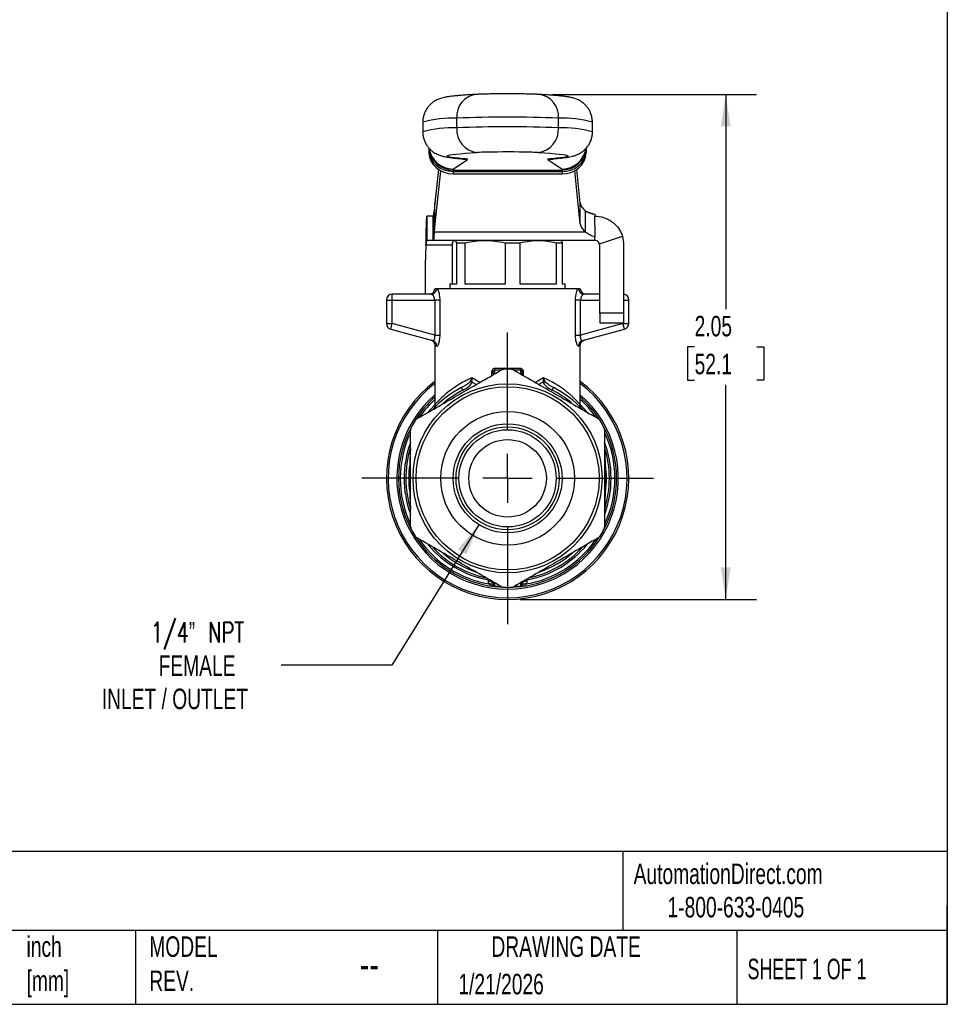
# Model space of a CAD drawing. Header units: inches. Extents: x 0.2 to 10.8, y 0.2 to 8.2.
# Tile 9 of 13: x 7 to 10.8, y 0.2 to 4.2. Entities that reach past the tile are written whole.
import ezdxf

# ---------------------------------------------------------------- set-up
doc = ezdxf.new("R2010")
doc.units = ezdxf.units.IN
doc.header["$MEASUREMENT"] = 0
doc.linetypes.add('SLD-Center', pattern=[0.75, 0.6, -0.05, 0.05, -0.05])
doc.linetypes.add('SLD-Solid', pattern=[0])
doc.layers.add('CENTER', color=40, linetype='SLD-Center')
doc.layers.add('DIMENSIONS', color=140, linetype='SLD-Solid', lineweight=25)
doc.layers.add('TEXT', color=140, linetype='SLD-Solid', lineweight=25)
doc.styles.add('SLDTEXTSTYLE0', font='TXT', dxfattribs={"width": 0.7})
doc.styles.add('SLDTEXTSTYLE1', font='TXT', dxfattribs={"width": 0.65})
doc.styles.add('SLDTEXTSTYLE2', font='TXT', dxfattribs={"width": 0.7, "bigfont": 'bigfont'})
doc.dimstyles.new('SLDDIMSTYLE0', dxfattribs={"dimtxt": 0.084961, "dimasz": 0.13, "dimexe": 0, "dimexo": 0.0625, "dimgap": 0.02124, "dimtad": 0, "dimtih": 1, "dimtoh": 1, "dimrnd": 1e-09, "dimzin": 12, "dimdsep": 46, "dimtxsty": 'SLDTEXTSTYLE0', "dimsah": 1, "dimcen": 0.09, "dimadec": 0, "dimazin": 3, "dimtfac": 1, "dimtofl": 0, "dimtmove": 0, "dimatfit": 3, "dimfxl": 0, "dimfrac": 2, "dimtolj": 1, "dimtzin": 12, "dimarcsym": 0})
doc.dimstyles.new('SLDDIMSTYLE3', dxfattribs={"dimtxt": 0.084961, "dimasz": 0.13, "dimexe": 0, "dimexo": 0.0625, "dimgap": 0.02124, "dimtad": 0, "dimtih": 1, "dimtoh": 1, "dimrnd": 1e-09, "dimzin": 12, "dimdsep": 46, "dimtxsty": 'SLDTEXTSTYLE0', "dimsah": 1, "dimcen": 0, "dimadec": 0, "dimazin": 3, "dimtfac": 1, "dimtofl": 0, "dimtmove": 0, "dimatfit": 3, "dimfxl": 0, "dimfrac": 2, "dimtolj": 1, "dimtzin": 12, "dimarcsym": 0})

# ---------------------------------------------------------------- blocks, each defined once
blk = doc.blocks.new('_D_5')
at = {"layer": 'DIMENSIONS'}
for p, q in [((9.1433, 3.9463), (9.975, 3.9463)), ((9.85, 3.9463), (9.85, 3.0746)), ((9.7238, 2.9205), (9.6953, 2.9205)), ((9.6953, 2.9205), (9.6953, 2.7855)), ((9.9763, 2.9205), (10.0048, 2.9205)), ((10.0048, 2.9205), (10.0048, 2.7855)), ((9.6953, 2.7855), (9.7238, 2.7855)), ((9.85, 1.8947), (9.85, 2.7665)), ((10.0048, 2.7855), (9.9763, 2.7855)), ((9.0142, 1.8947), (9.975, 1.8947))]:
    blk.add_line(p, q, dxfattribs=at)
for points in [[(9.85, 3.9463), (9.83, 3.8163), (9.87, 3.8163)], [(9.85, 1.8947), (9.87, 2.0247), (9.83, 2.0247)]]:
    blk.add_solid(points, dxfattribs=at)
at = {"layer": 'DIMENSIONS', "char_height": 0.08333, "attachment_point": 1, "style": 'SLDTEXTSTYLE0'}
for s, insert in [('2.05', (9.7238, 3.0469)), ('52.1', (9.7238, 2.8929))]:
    blk.add_mtext(s, dxfattribs=dict(at, insert=insert))
blk = doc.blocks.new('_D_6')
at = {"layer": 'DIMENSIONS'}
for p, q in [((8.8477, 2.1985), (8.4945, 1.6276)), ((8.4945, 1.6276), (8.0451, 1.6276))]:
    blk.add_line(p, q, dxfattribs=at)
blk.add_solid([(8.8477, 2.1985), (8.7623, 2.0985), (8.7964, 2.0775)], dxfattribs=at)
at = {"layer": 'DIMENSIONS', "attachment_point": 1}
for s, insert, char_height, style in [('1/4” NPT', (7.5145, 1.8026), 0.08333, 'SLDTEXTSTYLE2'), ('FEMALE', (7.5468, 1.6676), 0.08333, 'SLDTEXTSTYLE0'), ('INLET / OUTLET', (7.3161, 1.5325), 0.083333, 'SLDTEXTSTYLE0')]:
    blk.add_mtext(s, dxfattribs=dict(at, insert=insert, char_height=char_height, style=style))
blk = doc.blocks.new('SW_CENTERMARKSYMBOL_0')
at = {"layer": 'CENTER', "color": 0}
for p, q in [((0, 0.2), (0, 0.5921)), ((0, 0), (0, 0.1)), ((-0.2, 0), (-0.5921, 0)), ((0, 0), (-0.1, 0)), ((0, 0), (0, -0.1)), ((0, 0), (0.1, 0)), ((0.2, 0), (0.5921, 0)), ((0, -0.2), (0, -0.5921))]:
    blk.add_line(p, q, dxfattribs=at)

msp = doc.modelspace()

# ---------------------------------------------------------------- linework, layer by layer
for p, q in [((8.7578, 3.8106), (8.7578, 3.8499)), ((9.1706, 3.8106), (9.1706, 3.8499)), ((8.6197, 3.8336), (8.6197, 3.7943)), ((9.3087, 3.7943), (9.3087, 3.8336)), ((8.6447, 3.7288), (8.6447, 3.7192)), ((8.6463, 3.7238), (8.6463, 3.7196)), ((9.2837, 3.729), (9.2837, 3.7192)), ((9.2837, 3.7093), (9.2837, 3.7288)), ((8.6447, 3.7192), (8.6447, 3.7093)), ((8.7432, 3.6433), (8.8013, 3.682)), ((8.7767, 3.6854), (8.7844, 3.6851)), ((9.1271, 3.682), (9.1852, 3.6433)), ((9.1517, 3.6854), (9.1441, 3.6851)), ((9.2837, 3.7192), (9.2837, 3.7093)), ((8.6833, 3.6417), (8.6689, 3.5065)), ((8.7432, 3.6433), (8.7432, 3.6392)), ((9.1852, 3.6433), (9.1852, 3.6392)), ((9.2595, 3.5065), (9.2451, 3.6417)), ((8.6918, 3.6366), (8.6689, 3.4213)), ((8.7432, 3.6392), (9.1852, 3.6392)), ((8.7432, 3.6392), (8.7432, 3.6339)), ((8.7432, 3.6339), (9.1852, 3.6339)), ((8.7432, 3.6339), (8.7432, 3.6241)), ((8.7432, 3.6241), (9.1852, 3.6241)), ((9.1852, 3.6392), (9.1852, 3.6339)), ((9.1852, 3.6339), (9.1852, 3.6241)), ((9.2595, 3.4213), (9.2366, 3.6366)), ((8.6689, 3.5065), (8.6663, 3.4729)), ((8.6689, 3.4213), (8.6689, 3.5065)), ((9.2595, 3.4213), (9.2595, 3.5065)), ((8.6366, 3.4518), (8.6366, 3.3533)), ((8.6621, 3.4518), (8.6366, 3.4518)), ((8.6621, 3.3533), (8.6621, 3.4518)), ((8.6663, 3.4729), (8.6663, 3.3876)), ((9.2812, 3.3876), (9.2812, 3.4729)), ((9.3185, 3.4603), (9.3185, 3.4518)), ((9.3185, 3.4158), (9.3185, 3.4518)), ((8.6689, 3.4213), (8.6663, 3.3876)), ((9.3185, 3.4158), (9.3185, 3.3672)), ((8.6663, 3.3876), (9.2812, 3.3876)), ((9.3185, 3.3621), (9.3185, 3.3672)), ((9.3185, 3.3533), (9.3185, 3.3621)), ((9.3372, 3.3399), (9.4305, 3.3712)), ((8.6327, 3.3336), (8.6296, 3.255)), ((8.7407, 3.3336), (8.6327, 3.3336)), ((8.6621, 3.3533), (8.6366, 3.3533)), ((9.3185, 3.3533), (8.6621, 3.3533)), ((8.7407, 3.1762), (8.7407, 3.3431)), ((8.7563, 3.3431), (8.7563, 3.1762)), ((8.7563, 3.3431), (8.7917, 3.3431)), ((8.7917, 3.1762), (8.7917, 3.3431)), ((8.9537, 3.3431), (8.9537, 3.1762)), ((8.9537, 3.3431), (9.0152, 3.3431)), ((9.0152, 3.1762), (9.0152, 3.3431)), ((9.1616, 3.3431), (9.1616, 3.1762)), ((9.1616, 3.3431), (9.1877, 3.3431)), ((9.1877, 3.1762), (9.1877, 3.3431)), ((9.3382, 3.0582), (9.3382, 3.3336)), ((9.4366, 3.0582), (9.4366, 3.3336)), ((8.6296, 3.255), (8.6296, 3.1348)), ((8.73, 3.1762), (8.73, 3.1565)), ((8.7563, 3.1762), (8.73, 3.1762)), ((8.9537, 3.1762), (8.7917, 3.1762)), ((9.1616, 3.1762), (9.0152, 3.1762)), ((9.1985, 3.1762), (9.1877, 3.1762)), ((9.1985, 3.1565), (9.1985, 3.1762)), ((8.4957, 3.1112), (8.4957, 3.1348)), ((8.6533, 3.1348), (8.4957, 3.1348)), ((8.6762, 3.1565), (8.6688, 3.1565)), ((9.249, 3.1565), (8.6795, 3.1565)), ((9.2596, 3.1565), (9.2522, 3.1565)), ((9.3382, 3.1348), (9.2751, 3.1348)), ((8.4721, 3.1112), (8.4957, 3.1112)), ((8.4721, 3.1112), (8.4721, 3.0152)), ((8.4957, 3.1112), (8.668, 3.1112)), ((8.4957, 3.0152), (8.4957, 3.1112)), ((8.668, 3.1112), (8.668, 2.969)), ((8.6899, 2.969), (8.6899, 3.1112)), ((9.2385, 3.1112), (9.2385, 2.969)), ((9.2604, 2.969), (9.2604, 3.1112)), ((9.2604, 3.1112), (9.3382, 3.1112)), ((9.4366, 3.1112), (9.4563, 3.1112)), ((9.4563, 3.0152), (9.4563, 3.1112)), ((9.4366, 3.0582), (9.3382, 3.0582)), ((9.3382, 3.0582), (9.3382, 3.0188)), ((9.4366, 3.0188), (9.4366, 3.0582)), ((8.4721, 3.0152), (8.4957, 3.0152)), ((8.4896, 2.9923), (8.4957, 3.0152)), ((8.668, 2.969), (8.4957, 3.0152)), ((9.4327, 3.0152), (9.2604, 2.969)), ((9.3382, 3.0188), (9.4366, 3.0188)), ((9.4327, 3.0188), (9.4327, 3.0152)), ((9.4388, 2.9923), (9.4327, 3.0152)), ((9.4327, 3.0152), (9.4563, 3.0152)), ((8.4896, 2.9923), (8.6594, 2.9468)), ((9.269, 2.9468), (9.4388, 2.9923)), ((8.6689, 2.9261), (8.6689, 2.6857)), ((9.2595, 2.6859), (9.2595, 2.9261)), ((8.899, 2.8158), (8.899, 2.8038)), ((8.9052, 2.8158), (8.9052, 2.8073)), ((8.9121, 2.827), (8.9401, 2.8272)), ((8.9121, 2.8113), (8.9121, 2.827)), ((8.9883, 2.8272), (9.0163, 2.827)), ((9.0163, 2.827), (9.0163, 2.8113)), ((9.0233, 2.8073), (9.0233, 2.8158)), ((9.0294, 2.8038), (9.0294, 2.8158)), ((8.851, 2.776), (8.8186, 2.7945)), ((8.8236, 2.7756), (8.8381, 2.7686)), ((9.1098, 2.7945), (9.0774, 2.776)), ((9.0903, 2.7686), (9.1048, 2.7756)), ((8.6691, 2.6858), (8.6691, 2.6857)), ((8.8879, 1.9763), (8.8847, 1.9741)), ((8.8847, 1.9741), (8.8898, 1.9751)), ((8.9052, 1.9663), (8.9052, 1.9548)), ((8.9121, 1.9485), (8.9121, 1.9623)), ((9.0163, 1.9623), (9.0163, 1.9485)), ((9.0233, 1.9548), (9.0233, 1.9663)), ((9.0386, 1.9751), (9.0437, 1.9741)), ((9.0437, 1.9741), (9.0405, 1.9763)), ((8.9389, 1.9469), (8.9121, 1.9485)), ((8.9121, 1.947), (8.9432, 1.9451)), ((8.9853, 1.9451), (9.0163, 1.947)), ((9.0163, 1.9485), (8.9896, 1.9469))]:
    msp.add_line(p, q)
at = {"flags": 128}
for points in [[(8.7844, 3.6851), (8.7653, 3.6868), (8.7494, 3.6884), (8.7367, 3.6901), (8.7273, 3.6918), (8.7211, 3.6936), (8.7183, 3.6953), (8.7189, 3.6971), (8.7228, 3.6989), (8.73, 3.7006), (8.7405, 3.7023), (8.7543, 3.704), (8.7712, 3.7057), (8.7913, 3.7073), (8.8144, 3.7088), (8.8404, 3.7103)], [(8.7738, 3.6859), (8.7821, 3.6839), (8.8013, 3.682)], [(8.8013, 3.682), (8.8016, 3.6824), (8.8011, 3.6828), (8.8, 3.6832), (8.7982, 3.6836), (8.7957, 3.684), (8.7926, 3.6844), (8.7888, 3.6847), (8.7844, 3.6851)], [(9.088, 3.7103), (9.114, 3.7088), (9.1371, 3.7073), (9.1572, 3.7057), (9.1741, 3.704), (9.1879, 3.7023), (9.1984, 3.7006), (9.2056, 3.6989), (9.2095, 3.6971), (9.2101, 3.6953), (9.2073, 3.6936), (9.2012, 3.6918), (9.1917, 3.6901), (9.179, 3.6884), (9.1631, 3.6868), (9.1441, 3.6851)], [(9.1441, 3.6851), (9.1396, 3.6847), (9.1358, 3.6844), (9.1327, 3.684), (9.1302, 3.6836), (9.1284, 3.6832), (9.1273, 3.6828), (9.1269, 3.6824), (9.1271, 3.682)], [(9.1271, 3.682), (9.1463, 3.6839), (9.1554, 3.6862)], [(8.6689, 2.6859), (8.6532, 2.6695), (8.6421, 2.6568)], [(9.2873, 2.6556), (9.2752, 2.6695), (9.2598, 2.6855)], [(8.8847, 1.9741), (8.8847, 1.9725), (8.8847, 1.9712)], [(9.0437, 1.9712), (9.0437, 1.9728), (9.0437, 1.9741)]]:
    msp.add_lwpolyline(points, dxfattribs=at)
for radius in [0.3839, 0.372, 0.2717, 0.2214, 0.2093, 0.1975, 0.1575]:
    msp.add_circle((8.9642, 2.3868), radius)
for centre, radius, start, end in [((8.8475, 3.8572), 0.09, 97.9377, 184.6432), ((9.0809, 3.8572), 0.09, 355.3568, 82.0623), ((8.7379, 3.4252), 0.4252, 87.308, 106.1328), ((8.9642, -1.2731), 5.1272, 87.6931, 92.3069), ((9.1906, 3.4252), 0.4252, 73.8673, 92.6919), ((8.7379, 3.3859), 0.4252, 87.308, 106.1329), ((8.8515, 3.8036), 0.094, 175.7625, 263.1845), ((8.9642, -1.3124), 5.1272, 87.6931, 92.3069), ((9.0769, 3.8036), 0.094, 276.8155, 4.2376), ((9.1905, 3.3858), 0.4253, 73.8695, 92.6906), ((9.1852, 3.7377), 0.0985, 269.9837, 354.3821), ((8.9121, 2.2682), 1.4439, 91.3093, 92.8458), ((8.964, 0.0039), 3.7088, 88.5969, 91.3114), ((9.0189, 2.3297), 1.3824, 87.1351, 88.5147), ((9.1913, 3.7264), 0.0927, 266.1967, 355.5123), ((9.1913, 3.7166), 0.0927, 266.1967, 355.5123), ((9.3099, 3.5152), 0.0512, 189.8433, 235.9132), ((9.3099, 3.43), 0.0512, 189.8433, 235.9132), ((9.3185, 3.3336), 0.1181, 360, 18.5571), ((9.3185, 3.3336), 0.0197, 360, 18.5571), ((8.4957, 3.1112), 0.0236, 90, 180), ((8.6453, 3.1584), 0.0236, 270, 355.2198), ((9.2831, 3.1584), 0.0236, 184.7802, 270), ((9.4327, 3.1112), 0.0236, 0, 80.4059), ((8.4957, 3.0152), 0.0236, 180, 255), ((9.4327, 3.0152), 0.0236, 285, 0), ((8.9642, 2.3868), 0.4429, 88.0388, 91.9612), ((8.9642, 2.3868), 0.4921, 126.8699, 53.1301), ((8.9642, 2.3868), 0.4852, 127.4851, 52.5149), ((8.9642, 2.3868), 0.4498, 131.0269, 48.9731), ((8.9642, 2.3868), 0.4134, 116.9122, 137.6179), ((8.9642, 2.3868), 0.4016, 116.9122, 131.0344), ((8.9642, 2.3868), 0.4016, 49.6556, 63.0878), ((8.9642, 2.3868), 0.4134, 42.722, 63.0878), ((8.9642, 2.3868), 0.4429, 131.8103, 147.3482), ((8.9642, 2.3868), 0.436, 132.6288, 145.064), ((8.9642, 2.3868), 0.4429, 32.8431, 48.1897), ((8.9642, 2.3868), 0.436, 34.9984, 47.3712), ((8.9642, 2.3868), 0.4429, 148.0388, 151.9612), ((8.9642, 2.3868), 0.4429, 28.0388, 31.9612), ((8.9642, 2.3868), 0.4429, 152.9528, 207.1236), ((8.9642, 2.3868), 0.436, 154.9476, 205.0126), ((8.9642, 2.3868), 0.4429, 332.983, 27.1706), ((8.9642, 2.3868), 0.436, 334.9571, 25.0082), ((8.9642, 2.3868), 0.4203, 159.9696, 200.0241), ((8.9642, 2.3868), 0.4203, 339.749, 20.3562), ((8.9642, 2.3868), 0.4134, 162.9443, 197.7282), ((8.9642, 2.3868), 0.4134, 342.8146, 17.3387), ((8.9642, 2.3868), 0.4016, 172.0096, 187.9904), ((8.9642, 2.3868), 0.4016, 352.0096, 7.9904), ((8.9642, 2.3868), 0.4429, 208.0388, 211.9612), ((8.9642, 2.3868), 0.4429, 328.0388, 331.9612), ((8.9642, 2.3868), 0.4429, 212.7923, 263.2437), ((8.9642, 2.3868), 0.436, 214.9954, 259.876), ((8.9642, 2.3868), 0.4429, 276.7563, 326.6101), ((8.9642, 2.3868), 0.436, 280.124, 325.0548), ((8.9642, 2.3868), 0.4203, 219.9737, 259.0945), ((8.9642, 2.3868), 0.4134, 222.9565, 257.5997), ((8.9642, 2.3868), 0.4016, 228.9703, 251.0432), ((8.9642, 2.3868), 0.4203, 280.9055, 320.3675), ((8.9642, 2.3868), 0.4134, 282.8819, 317.1997), ((8.9642, 2.3868), 0.4016, 288.9615, 311.0344), ((8.9121, 1.9555), 0.007, 186.1256, 269.8765), ((8.913, 1.9548), 0.00787, 180, 263.2437), ((8.9642, 2.3868), 0.4429, 268.0388, 271.9612), ((9.0163, 1.9555), 0.007, 270.1235, 353.8744), ((9.0154, 1.9548), 0.00787, 276.7563, 0)]:
    msp.add_arc(centre, radius, start, end)
for centre, ratio, start_param, end_param in [((8.7432, 3.7375), 0.998021, 3.256759, 3.324585), ((8.7432, 3.7417), 0.998021, 3.324585, 4.712376), ((9.1852, 3.7417), 0.998021, 4.712376, 6.133359), ((8.7432, 3.7192), 0.864839, 3.14159, 4.712386), ((8.7432, 3.7093), 0.864839, 3.14159, 4.712386), ((8.7432, 3.7375), 0.998021, 3.324585, 4.712376)]:
    msp.add_ellipse(centre, major_axis=(0.0986, 0), ratio=ratio, start_param=start_param, end_param=end_param)
for points, knots in [([(8.8351, 3.9463), (8.8306, 3.9461), (8.8172, 3.9454), (8.7969, 3.9441), (8.7748, 3.9425), (8.7548, 3.9408), (8.7366, 3.9388), (8.7213, 3.9368), (8.7086, 3.9345), (8.6984, 3.9321), (8.6894, 3.9293), (8.6814, 3.9262), (8.6727, 3.922), (8.6633, 3.9163), (8.6535, 3.9088), (8.6438, 3.8991), (8.635, 3.8873), (8.6277, 3.8737), (8.6226, 3.8587), (8.6199, 3.8452), (8.62, 3.8367), (8.6201, 3.8337)], [0, 0, 0, 0, 0.047619, 0.14013, 0.233374, 0.328199, 0.425964, 0.530264, 0.61168, 0.674894, 0.710477, 0.74203, 0.770816, 0.798886, 0.827176, 0.856599, 0.887108, 0.918308, 0.949895, 0.98168, 1, 1, 1, 1]), ([(8.9808, 3.9488), (8.9783, 3.9488), (8.9688, 3.9488), (8.952, 3.9488), (8.931, 3.9487), (8.9106, 3.9485), (8.8912, 3.9482), (8.873, 3.9478), (8.8563, 3.9473), (8.8439, 3.9468), (8.8373, 3.9464), (8.8351, 3.9463)], [0, 0, 0, 0, 0.045664, 0.171775, 0.297894, 0.424146, 0.550735, 0.677943, 0.806233, 0.936491, 1, 1, 1, 1]), ([(9.0933, 3.9463), (9.091, 3.9465), (9.084, 3.9468), (9.0709, 3.9473), (9.0534, 3.9478), (9.0347, 3.9482), (9.0149, 3.9485), (8.9968, 3.9487), (8.9853, 3.9488), (8.9808, 3.9488)], [0, 0, 0, 0, 0.084104, 0.256392, 0.421226, 0.582167, 0.74126, 0.899382, 1, 1, 1, 1]), ([(9.3086, 3.8337), (9.3084, 3.8388), (9.308, 3.8493), (9.3042, 3.8645), (9.2983, 3.8787), (9.2908, 3.8911), (9.2823, 3.9016), (9.2732, 3.9102), (9.2641, 3.917), (9.2555, 3.9221), (9.2475, 3.926), (9.2399, 3.9289), (9.2326, 3.9313), (9.2247, 3.9334), (9.2151, 3.9354), (9.2027, 3.9374), (9.1871, 3.9394), (9.1681, 3.9413), (9.1469, 3.943), (9.1236, 3.9446), (9.1053, 3.9457), (9.0951, 3.9462), (9.0933, 3.9463)], [0, 0, 0, 0, 0.030156, 0.062261, 0.09292, 0.122329, 0.150586, 0.177738, 0.20395, 0.22985, 0.256569, 0.285538, 0.319059, 0.360452, 0.415556, 0.498645, 0.600845, 0.696233, 0.797502, 0.893765, 0.98156, 1, 1, 1, 1]), ([(8.6201, 3.7943), (8.62, 3.7916), (8.6198, 3.7833), (8.6224, 3.77), (8.6273, 3.7551), (8.6343, 3.7419), (8.6424, 3.7305), (8.6514, 3.7211), (8.6605, 3.7136), (8.6694, 3.7078), (8.6777, 3.7035), (8.6854, 3.7002), (8.6927, 3.6976), (8.7003, 3.6954), (8.7089, 3.6934), (8.7211, 3.6912), (8.7363, 3.6891), (8.7556, 3.6871), (8.7696, 3.6859), (8.7767, 3.6854)], [0, 0, 0, 0, 0.02101, 0.063448, 0.103854, 0.142556, 0.179729, 0.215446, 0.249811, 0.28333, 0.317311, 0.353243, 0.393699, 0.44229, 0.504795, 0.593209, 0.747962, 0.872957, 1, 1, 1, 1]), ([(9.1517, 3.6854), (9.1552, 3.6856), (9.1658, 3.6865), (9.1819, 3.688), (9.1997, 3.6901), (9.2141, 3.6923), (9.2258, 3.6948), (9.2349, 3.6973), (9.2427, 3.7), (9.251, 3.7036), (9.26, 3.7084), (9.2696, 3.7149), (9.2795, 3.7234), (9.2889, 3.7341), (9.2971, 3.7468), (9.3035, 3.7611), (9.3074, 3.7765), (9.3091, 3.7878), (9.3086, 3.7938), (9.3086, 3.7944)], [0, 0, 0, 0, 0.061785, 0.186932, 0.316216, 0.458919, 0.549284, 0.601201, 0.645018, 0.683783, 0.720286, 0.756537, 0.79374, 0.832509, 0.872446, 0.913071, 0.954068, 0.995248, 1, 1, 1, 1]), ([(8.7767, 3.6854), (8.7779, 3.6853), (8.7803, 3.6851), (8.7822, 3.6848), (8.782, 3.6849), (8.7819, 3.6849)], [0, 0, 0, 0, 0.395171, 0.860977, 1, 1, 1, 1]), ([(9.1464, 3.6849), (9.1465, 3.6849), (9.1468, 3.6849), (9.1491, 3.6852), (9.1511, 3.6853), (9.1517, 3.6854)], [0, 0, 0, 0, 0.336764, 0.800995, 1, 1, 1, 1]), ([(8.6327, 3.3336), (8.633, 3.349), (8.6333, 3.3643), (8.634, 3.3927), (8.6343, 3.4057), (8.6349, 3.4276), (8.6352, 3.4363), (8.6357, 3.4454), (8.6359, 3.4478), (8.6362, 3.451), (8.6364, 3.4518), (8.6366, 3.4518)], [0, 0, 0, 0, 0.1173073, 0.1173073, 0.2345529, 0.2345529, 0.3517984, 0.3517984, 0.4121738, 0.4121738, 0.47255, 0.47255, 0.47255, 0.47255]), ([(8.6621, 3.4518), (8.6628, 3.4518), (8.6635, 3.4536), (8.6649, 3.4607), (8.6656, 3.466), (8.6663, 3.4729)], [0, 0, 0, 0, 0.1050019, 0.1050019, 0.2100038, 0.2100038, 0.2100038, 0.2100038]), ([(9.2812, 3.4729), (9.2816, 3.4726), (9.2822, 3.4722), (9.2833, 3.4716), (9.2843, 3.4711), (9.2854, 3.4705), (9.2865, 3.4699), (9.2876, 3.4694), (9.2888, 3.4689), (9.29, 3.4684), (9.2911, 3.4679), (9.2923, 3.4674), (9.2936, 3.4669), (9.2948, 3.4664), (9.2961, 3.466), (9.2973, 3.4655), (9.2986, 3.4651), (9.2999, 3.4647), (9.3013, 3.4643), (9.3026, 3.4639), (9.304, 3.4635), (9.3054, 3.4632), (9.3068, 3.4628), (9.3082, 3.4625), (9.3096, 3.4621), (9.3111, 3.4618), (9.3125, 3.4615), (9.314, 3.4612), (9.3155, 3.4609), (9.317, 3.4606), (9.318, 3.4604), (9.3185, 3.4603)], [0, 0, 0, 0, 0.008495, 0.0169498, 0.0253634, 0.0337347, 0.0420628, 0.0503467, 0.0585855, 0.0667782, 0.0749238, 0.0830215, 0.0910703, 0.0990693, 0.1070176, 0.1149143, 0.1227587, 0.1305497, 0.1382867, 0.1459689, 0.1535953, 0.1611653, 0.1686781, 0.176133, 0.1835293, 0.1908664, 0.1981435, 0.20536, 0.2125154, 0.2196092, 0.2266407, 0.2266407, 0.2266407, 0.2266407]), ([(9.3185, 3.4518), (9.3304, 3.4518), (9.3421, 3.45), (9.3596, 3.4446), (9.3653, 3.4423), (9.3762, 3.4369), (9.3815, 3.4338), (9.3916, 3.4267), (9.3964, 3.4227), (9.4053, 3.414), (9.4094, 3.4094), (9.4168, 3.3994), (9.4202, 3.3941), (9.426, 3.383), (9.4285, 3.3772), (9.4305, 3.3712)], [0, 0, 0, 0, 0.25, 0.25, 0.375, 0.375, 0.5, 0.5, 0.625, 0.625, 0.75, 0.75, 0.875, 0.875, 1, 1, 1, 1]), ([(8.6663, 3.3876), (8.6656, 3.3764), (8.6649, 3.3678), (8.6635, 3.3563), (8.6628, 3.3533), (8.6621, 3.3533)], [0, 0, 0, 0, 0.170494, 0.170494, 0.340988, 0.340988, 0.340988, 0.340988]), ([(9.3185, 3.3672), (9.3108, 3.3695), (9.3038, 3.3722), (9.2913, 3.379), (9.2859, 3.383), (9.2812, 3.3876)], [0, 0, 0, 0, 0.5, 0.5, 1, 1, 1, 1]), ([(8.6366, 3.3533), (8.6362, 3.3533), (8.6359, 3.3528), (8.6353, 3.3508), (8.6349, 3.3494), (8.6343, 3.3457), (8.634, 3.3436), (8.6333, 3.3388), (8.633, 3.3362), (8.6327, 3.3336)], [0, 0, 0, 0, 0.01985532, 0.01985532, 0.03970042, 0.03970042, 0.05954552, 0.05954552, 0.07941781, 0.07941781, 0.07941781, 0.07941781]), ([(9.3372, 3.3399), (9.3362, 3.3428), (9.3346, 3.3454), (9.331, 3.3491), (9.3292, 3.3503), (9.324, 3.3529), (9.321, 3.3533), (9.3185, 3.3533)], [0, 0, 0, 0, 0.25, 0.25, 0.5, 0.5, 1, 1, 1, 1]), ([(8.6533, 3.1348), (8.659, 3.1348), (8.6647, 3.1371), (8.6731, 3.145), (8.6758, 3.1506), (8.6762, 3.1565)], [0, 0, 0, 0, 0.5, 0.5, 1, 1, 1, 1]), ([(8.668, 3.1112), (8.668, 3.112), (8.6679, 3.1135), (8.6677, 3.1158), (8.6672, 3.1181), (8.6664, 3.121), (8.665, 3.1244), (8.6631, 3.1277), (8.6606, 3.1308), (8.6581, 3.1331), (8.6554, 3.1346), (8.6539, 3.1348), (8.6533, 3.1348)], [0, 0, 0, 0, 0.056185, 0.113915, 0.173506, 0.235247, 0.349081, 0.482198, 0.580676, 0.742245, 0.888973, 1, 1, 1, 1]), ([(8.6795, 3.1565), (8.6794, 3.1565), (8.6793, 3.1565), (8.679, 3.1565), (8.6785, 3.1565), (8.6775, 3.1565), (8.6767, 3.1565), (8.6762, 3.1565)], [0, 0, 0, 0, 0.055407, 0.114755, 0.240706, 0.500561, 1, 1, 1, 1]), ([(8.6899, 3.1112), (8.6899, 3.1184), (8.6887, 3.1327), (8.6842, 3.1487), (8.6809, 3.1547), (8.6795, 3.1565)], [0.0356945, 0.0356945, 0.0356945, 0.0356945, 0.0904755, 0.1452566, 0.1917337, 0.1917337, 0.1917337, 0.1917337]), ([(9.2489, 3.1564), (9.2466, 3.1537), (9.2414, 3.1424), (9.2385, 3.122), (9.2385, 3.1112)], [0, 0, 0, 0, 0.0738176, 0.1560133, 0.1560133, 0.1560133, 0.1560133]), ([(9.2522, 3.1565), (9.2517, 3.1565), (9.2509, 3.1565), (9.2499, 3.1565), (9.2493, 3.1565), (9.2491, 3.1565), (9.2489, 3.1564)], [0, 0, 0, 0, 0.501056, 0.762325, 0.887452, 1, 1, 1, 1]), ([(9.2522, 3.1565), (9.2527, 3.1506), (9.2553, 3.145), (9.2637, 3.1371), (9.2694, 3.1348), (9.2751, 3.1348)], [0, 0, 0, 0, 0.5, 0.5, 1, 1, 1, 1]), ([(9.2751, 3.1348), (9.2747, 3.1348), (9.2739, 3.1347), (9.2723, 3.1342), (9.2701, 3.133), (9.2679, 3.1309), (9.2662, 3.1289), (9.2648, 3.1268), (9.2633, 3.1241), (9.2617, 3.1198), (9.2606, 3.1155), (9.2605, 3.1126), (9.2604, 3.1112)], [0, 0, 0, 0, 0.068382, 0.153499, 0.255378, 0.411482, 0.512324, 0.518371, 0.658421, 0.784484, 0.897784, 1, 1, 1, 1]), ([(8.6899, 3.1112), (8.6882, 3.1112), (8.6851, 3.1112), (8.6774, 3.1112), (8.6727, 3.1112), (8.668, 3.1112)], [0, 0, 0, 0, 0.5, 0.5, 1, 1, 1, 1]), ([(9.2604, 3.1112), (9.2557, 3.1112), (9.2511, 3.1112), (9.2433, 3.1112), (9.2402, 3.1112), (9.2385, 3.1112)], [0, 0, 0, 0, 0.5, 0.5, 1, 1, 1, 1]), ([(8.6594, 2.9468), (8.6599, 2.9468), (8.6608, 2.9466), (8.6621, 2.9468), (8.6634, 2.9474), (8.6645, 2.9482), (8.6655, 2.9493), (8.6664, 2.9505), (8.6669, 2.9514), (8.6681, 2.9539), (8.6695, 2.9594), (8.6685, 2.9658), (8.668, 2.969)], [0, 0, 0, 0, 0.0875, 0.169738, 0.246802, 0.318798, 0.385855, 0.448133, 0.505835, 0.507684, 0.749829, 1, 1, 1, 1]), ([(8.668, 2.969), (8.6727, 2.969), (8.6774, 2.969), (8.6851, 2.969), (8.6882, 2.969), (8.6899, 2.969)], [0, 0, 0, 0, 0.5, 0.5, 1, 1, 1, 1]), ([(8.6763, 2.924), (8.6785, 2.9234), (8.6832, 2.9282), (8.6887, 2.9475), (8.6899, 2.9619), (8.6899, 2.969)], [0, 0, 0, 0, 0.0813558, 0.135593, 0.1898301, 0.1898301, 0.1898301, 0.1898301]), ([(9.2385, 2.969), (9.2385, 2.9619), (9.2393, 2.9512), (9.244, 2.9303), (9.2492, 2.9232), (9.2521, 2.924)], [0, 0, 0, 0, 0.0542219, 0.0813328, 0.1897765, 0.1897765, 0.1897765, 0.1897765]), ([(9.2385, 2.969), (9.2402, 2.969), (9.2433, 2.969), (9.2511, 2.969), (9.2557, 2.969), (9.2604, 2.969)], [0, 0, 0, 0, 0.5, 0.5, 1, 1, 1, 1]), ([(9.2604, 2.969), (9.2602, 2.9681), (9.2598, 2.9662), (9.2595, 2.9634), (9.2595, 2.9608), (9.2596, 2.9583), (9.2599, 2.9559), (9.2605, 2.9538), (9.2615, 2.9512), (9.2633, 2.9486), (9.266, 2.9466), (9.268, 2.9468), (9.269, 2.9468)], [0, 0, 0, 0, 0.0740909, 0.1461553, 0.2167145, 0.2863238, 0.3555613, 0.4250143, 0.4952648, 0.6367188, 0.8044059, 1, 1, 1, 1]), ([(8.6515, 2.949), (8.6539, 2.9481), (8.6587, 2.9462), (8.6644, 2.9408), (8.6682, 2.9339), (8.6687, 2.9287), (8.669, 2.9261)], [0, 0, 0, 0, 0.250092, 0.5, 0.74991, 1, 1, 1, 1]), ([(9.2595, 2.9261), (9.2597, 2.9287), (9.2602, 2.9339), (9.264, 2.9408), (9.2697, 2.9462), (9.2745, 2.9481), (9.277, 2.949)], [0, 0, 0, 0, 0.25009, 0.5, 0.749908, 1, 1, 1, 1]), ([(8.5967, 2.6292), (8.6285, 2.6476), (8.6576, 2.6644), (8.7136, 2.6967), (8.7405, 2.7122), (8.7942, 2.7433), (8.8211, 2.7588), (8.8771, 2.7911), (8.9062, 2.8079), (8.938, 2.8263)], [0, 0, 0, 0, 0.25, 0.25, 0.5, 0.5, 0.75, 0.75, 1, 1, 1, 1]), ([(8.9126, 2.8332), (8.9103, 2.8332), (8.9069, 2.8321), (8.9007, 2.8266), (8.899, 2.8205), (8.899, 2.8158)], [0, 0, 0, 0, 0.01805126, 0.02707689, 0.0631794, 0.0631794, 0.0631794, 0.0631794]), ([(8.899, 2.8158), (8.9005, 2.8158), (8.9037, 2.8158), (8.9052, 2.8158), (8.9052, 2.8158)], [0, 0, 0, 0, 0.428571, 1, 1, 1, 1]), ([(8.9052, 2.8158), (8.9052, 2.819), (8.906, 2.8231), (8.9092, 2.8265), (8.9109, 2.8271), (8.9121, 2.827)], [0, 0, 0, 0, 0.03610251, 0.04512814, 0.0631794, 0.0631794, 0.0631794, 0.0631794]), ([(8.9121, 2.827), (8.9123, 2.8278), (8.9125, 2.8298), (8.9126, 2.8322), (8.9126, 2.8332)], [0, 0, 0, 0, 0.571429, 1, 1, 1, 1]), ([(8.949, 2.8294), (8.9481, 2.8294), (8.9462, 2.8292), (8.9433, 2.8286), (8.9406, 2.8277), (8.9389, 2.8268), (8.938, 2.8263)], [0, 0, 0, 0, 0.249002, 0.49583, 0.744763, 1, 1, 1, 1]), ([(8.9904, 2.8263), (8.9896, 2.8267), (8.9881, 2.8275), (8.9857, 2.8284), (8.9834, 2.829), (8.9813, 2.8293), (8.98, 2.8294), (8.9794, 2.8294)], [0, 0, 0, 0, 0.225476, 0.448802, 0.67292, 0.837836, 1, 1, 1, 1]), ([(8.9904, 2.8263), (9.0222, 2.8079), (9.0513, 2.7911), (9.1073, 2.7588), (9.1342, 2.7433), (9.1879, 2.7122), (9.2148, 2.6967), (9.2708, 2.6644), (9.2999, 2.6476), (9.3317, 2.6292)], [0, 0, 0, 0, 0.25, 0.25, 0.5, 0.5, 0.75, 0.75, 1, 1, 1, 1]), ([(9.0294, 2.8158), (9.0294, 2.8205), (9.0277, 2.8266), (9.0215, 2.8321), (9.0181, 2.8332), (9.0159, 2.8332)], [0, 0, 0, 0, 0.03610255, 0.04512819, 0.06317947, 0.06317947, 0.06317947, 0.06317947]), ([(9.0163, 2.827), (9.0175, 2.8271), (9.0192, 2.8265), (9.0224, 2.8231), (9.0233, 2.819), (9.0233, 2.8158)], [0, 0, 0, 0, 0.01805128, 0.02707691, 0.06317947, 0.06317947, 0.06317947, 0.06317947]), ([(9.0233, 2.8158), (9.0233, 2.8158), (9.0247, 2.8158), (9.0279, 2.8158), (9.0294, 2.8158)], [0, 0, 0, 0, 0.571429, 1, 1, 1, 1]), ([(8.8186, 2.7945), (8.8109, 2.7911), (8.7933, 2.7832), (8.7665, 2.7682), (8.7389, 2.7501), (8.7156, 2.7319), (8.6988, 2.7171), (8.6888, 2.7071), (8.6827, 2.7008), (8.6786, 2.6966), (8.6754, 2.693), (8.672, 2.6893), (8.6695, 2.6862), (8.6692, 2.6859), (8.6691, 2.6858)], [0, 0, 0, 0, 0.086832, 0.199772, 0.338887, 0.478067, 0.591536, 0.67938, 0.726397, 0.771851, 0.815805, 0.858329, 0.939364, 1, 1, 1, 1]), ([(8.8104, 2.7783), (8.8082, 2.7748), (8.7975, 2.7663), (8.7845, 2.7592), (8.7771, 2.7554)], [0, 0, 0, 0, 0.0551291, 0.1286346, 0.1286346, 0.1286346, 0.1286346]), ([(8.7824, 2.7449), (8.7913, 2.7494), (8.8064, 2.7584), (8.8181, 2.7712), (8.8204, 2.7775)], [0, 0, 0, 0, 0.0735055, 0.1286346, 0.1286346, 0.1286346, 0.1286346]), ([(8.8186, 2.7945), (8.8186, 2.7945), (8.8186, 2.7945), (8.8162, 2.7888), (8.8134, 2.7832), (8.8104, 2.7783)], [-0.00036044, -0.00036044, -0.00036044, -0.00036044, 0, 0, 0.07436772, 0.07436772, 0.07436772, 0.07436772]), ([(8.8204, 2.7775), (8.8183, 2.7779), (8.8148, 2.7784), (8.8116, 2.7784), (8.8104, 2.7783)], [0, 0, 0, 0, 0.571429, 1, 1, 1, 1]), ([(8.8204, 2.7775), (8.8206, 2.7825), (8.8199, 2.7884), (8.8186, 2.7945), (8.8186, 2.7945), (8.8186, 2.7945)], [-0.00036044, -0.00036044, -0.00036044, -0.00036044, 0.07400727, 0.07400727, 0.07436772, 0.07436772, 0.07436772, 0.07436772]), ([(9.1098, 2.7945), (9.1098, 2.7945), (9.1098, 2.7945), (9.1085, 2.7884), (9.1078, 2.7825), (9.108, 2.7775)], [-0.07472816, -0.07472816, -0.07472816, -0.07472816, -0.07436772, -0.07436772, 0, 0, 0, 0]), ([(9.108, 2.7775), (9.1103, 2.7712), (9.122, 2.7584), (9.1371, 2.7494), (9.146, 2.7449)], [0, 0, 0, 0, 0.0551409, 0.1286622, 0.1286622, 0.1286622, 0.1286622]), ([(9.118, 2.7783), (9.1151, 2.7832), (9.1122, 2.7888), (9.1099, 2.7945), (9.1098, 2.7945), (9.1098, 2.7945)], [-0.07472816, -0.07472816, -0.07472816, -0.07472816, -0.00036044, -0.00036044, 0, 0, 0, 0]), ([(9.2593, 2.6859), (9.2592, 2.6861), (9.259, 2.6866), (9.2556, 2.6903), (9.2497, 2.6965), (9.242, 2.7043), (9.2331, 2.7132), (9.2245, 2.7213), (9.2164, 2.7286), (9.2089, 2.735), (9.2003, 2.742), (9.1888, 2.7506), (9.1755, 2.7598), (9.1615, 2.7685), (9.1478, 2.7763), (9.1346, 2.7832), (9.1221, 2.7893), (9.1138, 2.7928), (9.1098, 2.7945)], [0, 0, 0, 0, 0.069308, 0.15121, 0.235868, 0.323865, 0.388024, 0.46083, 0.512798, 0.547928, 0.597783, 0.662359, 0.731039, 0.794744, 0.853482, 0.907261, 0.956095, 1, 1, 1, 1]), ([(9.1513, 2.7554), (9.1439, 2.7592), (9.131, 2.7663), (9.1202, 2.7748), (9.118, 2.7783)], [0, 0, 0, 0, 0.0735213, 0.1286622, 0.1286622, 0.1286622, 0.1286622]), ([(8.7824, 2.7449), (8.7808, 2.7481), (8.7795, 2.7507), (8.7776, 2.7544), (8.7771, 2.7554), (8.7771, 2.7554)], [0, 0, 0, 0, 0.5, 0.5, 1, 1, 1, 1]), ([(9.146, 2.7449), (9.1478, 2.7485), (9.1505, 2.7537), (9.1513, 2.7554), (9.1513, 2.7554)], [0, 0, 0, 0, 0.571429, 1, 1, 1, 1]), ([(8.6689, 2.6855), (8.6689, 2.6848), (8.6689, 2.684), (8.6688, 2.6826), (8.6687, 2.6821), (8.6686, 2.6817), (8.6686, 2.6814), (8.6685, 2.6811), (8.6684, 2.6806), (8.6683, 2.6799), (8.668, 2.6792), (8.6676, 2.6777), (8.6673, 2.6767), (8.6677, 2.6767), (8.6678, 2.6768)], [0, 0, 0, 0, 0.1134735, 0.1348161, 0.1527672, 0.1610274, 0.1693551, 0.1783234, 0.1885091, 0.2143934, 0.2723508, 0.3592617, 0.7374315, 1, 1, 1, 1]), ([(9.2654, 2.6701), (9.2646, 2.6711), (9.2631, 2.6728), (9.2614, 2.6759), (9.2604, 2.679), (9.2596, 2.682), (9.2595, 2.6843), (9.2594, 2.6858)], [0, 0, 0, 0, 0.348314, 0.633489, 0.741451, 0.830781, 1, 1, 1, 1]), ([(8.5967, 2.6292), (8.5959, 2.6287), (8.5945, 2.6279), (8.5925, 2.6262), (8.5908, 2.6245), (8.5895, 2.6228), (8.5888, 2.6218), (8.5884, 2.6212)], [0, 0, 0, 0, 0.225476, 0.448802, 0.67292, 0.837836, 1, 1, 1, 1]), ([(9.34, 2.6212), (9.3394, 2.6221), (9.3384, 2.6237), (9.3364, 2.6258), (9.3342, 2.6277), (9.3326, 2.6287), (9.3317, 2.6292)], [0, 0, 0, 0, 0.249002, 0.49583, 0.744763, 1, 1, 1, 1]), ([(8.5733, 2.595), (8.5729, 2.5941), (8.572, 2.5924), (8.5711, 2.5896), (8.5706, 2.5868), (8.5705, 2.5849), (8.5705, 2.5839)], [0, 0, 0, 0, 0.249002, 0.49583, 0.744763, 1, 1, 1, 1]), ([(8.5705, 2.1897), (8.5705, 2.2264), (8.5705, 2.2601), (8.5705, 2.3248), (8.5705, 2.3558), (8.5705, 2.4178), (8.5705, 2.4488), (8.5705, 2.5135), (8.5705, 2.5472), (8.5705, 2.5839)], [0, 0, 0, 0, 0.25, 0.25, 0.5, 0.5, 0.75, 0.75, 1, 1, 1, 1]), ([(9.3579, 2.5839), (9.3579, 2.5847), (9.3578, 2.5864), (9.3574, 2.589), (9.3567, 2.5913), (9.356, 2.5933), (9.3554, 2.5944), (9.3551, 2.595)], [0, 0, 0, 0, 0.225476, 0.448802, 0.67292, 0.837836, 1, 1, 1, 1]), ([(9.3579, 2.5839), (9.3579, 2.5472), (9.3579, 2.5135), (9.3579, 2.4488), (9.3579, 2.4178), (9.3579, 2.3558), (9.3579, 2.3248), (9.3579, 2.2601), (9.3579, 2.2264), (9.3579, 2.1897)], [0, 0, 0, 0, 0.25, 0.25, 0.5, 0.5, 0.75, 0.75, 1, 1, 1, 1]), ([(8.5699, 2.5078), (8.5696, 2.5033), (8.5688, 2.4912), (8.5676, 2.469), (8.5669, 2.4525), (8.5665, 2.4426)], [0, 0, 0, 0, 0.0510557, 0.1021115, 0.1786951, 0.1786951, 0.1786951, 0.1786951]), ([(9.3619, 2.4426), (9.3616, 2.4525), (9.3608, 2.469), (9.3596, 2.4912), (9.3588, 2.5033), (9.3585, 2.5078)], [0, 0, 0, 0, 0.0765864, 0.127644, 0.1787016, 0.1787016, 0.1787016, 0.1787016]), ([(8.5705, 2.4432), (8.5705, 2.4431), (8.5699, 2.4428), (8.5679, 2.4427), (8.5665, 2.4426)], [0, 0, 0, 0, 0.428571, 1, 1, 1, 1]), ([(9.3579, 2.4432), (9.3579, 2.443), (9.3588, 2.4428), (9.3609, 2.4427), (9.3619, 2.4426)], [0, 0, 0, 0, 0.571429, 1, 1, 1, 1]), ([(8.5665, 2.331), (8.5679, 2.3309), (8.5699, 2.3307), (8.5705, 2.3305), (8.5705, 2.3304)], [0, 0, 0, 0, 0.571429, 1, 1, 1, 1]), ([(8.5665, 2.331), (8.5669, 2.3211), (8.5676, 2.3045), (8.5688, 2.2824), (8.5696, 2.2703), (8.5699, 2.2658)], [0, 0, 0, 0, 0.0765836, 0.1276393, 0.1786951, 0.1786951, 0.1786951, 0.1786951]), ([(9.3579, 2.3304), (9.3579, 2.3305), (9.3585, 2.3307), (9.3605, 2.3309), (9.3619, 2.331)], [0, 0, 0, 0, 0.428571, 1, 1, 1, 1]), ([(9.3585, 2.2658), (9.3588, 2.2703), (9.3596, 2.2824), (9.3608, 2.3045), (9.3616, 2.3211), (9.3619, 2.331)], [0, 0, 0, 0, 0.0510557, 0.1021115, 0.1786951, 0.1786951, 0.1786951, 0.1786951]), ([(8.5705, 2.1897), (8.5705, 2.1888), (8.5706, 2.1871), (8.571, 2.1846), (8.5717, 2.1823), (8.5724, 2.1803), (8.573, 2.1792), (8.5733, 2.1786)], [0, 0, 0, 0, 0.225476, 0.448802, 0.67292, 0.837836, 1, 1, 1, 1]), ([(9.3551, 2.1786), (9.3556, 2.1795), (9.3564, 2.1812), (9.3573, 2.184), (9.3578, 2.1868), (9.3579, 2.1887), (9.3579, 2.1897)], [0, 0, 0, 0, 0.249002, 0.49583, 0.744763, 1, 1, 1, 1]), ([(8.5884, 2.1523), (8.589, 2.1515), (8.5901, 2.1499), (8.592, 2.1478), (8.5942, 2.1459), (8.5958, 2.1449), (8.5967, 2.1444)], [0, 0, 0, 0, 0.249002, 0.49583, 0.744763, 1, 1, 1, 1]), ([(8.938, 1.9473), (8.9062, 1.9657), (8.8771, 1.9825), (8.8211, 2.0148), (8.7942, 2.0303), (8.7405, 2.0613), (8.7136, 2.0768), (8.6576, 2.1092), (8.6285, 2.126), (8.5967, 2.1444)], [0, 0, 0, 0, 0.25, 0.25, 0.5, 0.5, 0.75, 0.75, 1, 1, 1, 1]), ([(9.3317, 2.1444), (9.2999, 2.126), (9.2708, 2.1092), (9.2148, 2.0768), (9.1879, 2.0613), (9.1342, 2.0303), (9.1073, 2.0148), (9.0513, 1.9825), (9.0222, 1.9657), (8.9904, 1.9473)], [0, 0, 0, 0, 0.25, 0.25, 0.5, 0.5, 0.75, 0.75, 1, 1, 1, 1]), ([(9.3317, 2.1444), (9.3325, 2.1448), (9.3339, 2.1457), (9.3359, 2.1474), (9.3376, 2.1491), (9.3389, 2.1507), (9.3396, 2.1518), (9.34, 2.1523)], [0, 0, 0, 0, 0.225476, 0.448802, 0.67292, 0.837836, 1, 1, 1, 1]), ([(8.8876, 1.9576), (8.8911, 1.9548), (8.8968, 1.9502), (8.904, 1.9489), (8.9069, 1.9483)], [0, 0, 0, 0, 0.600912, 1, 1, 1, 1]), ([(8.9121, 1.947), (8.9121, 1.947), (8.912, 1.9471), (8.912, 1.9476), (8.9121, 1.9482), (8.9121, 1.9485)], [0, 0, 0, 0, 0.333409, 0.666591, 1, 1, 1, 1]), ([(8.938, 1.9473), (8.9388, 1.9469), (8.9403, 1.9461), (8.9427, 1.9452), (8.945, 1.9446), (8.9471, 1.9443), (8.9484, 1.9442), (8.949, 1.9441)], [0, 0, 0, 0, 0.225476, 0.448802, 0.67292, 0.837836, 1, 1, 1, 1]), ([(8.9794, 1.9441), (8.9803, 1.9442), (8.9823, 1.9443), (8.9851, 1.945), (8.9878, 1.9459), (8.9895, 1.9468), (8.9904, 1.9473)], [0, 0, 0, 0, 0.249002, 0.49583, 0.744763, 1, 1, 1, 1]), ([(9.0163, 1.9485), (9.0163, 1.9482), (9.0164, 1.9476), (9.0164, 1.9471), (9.0163, 1.947), (9.0163, 1.947)], [0, 0, 0, 0, 0.333409, 0.666591, 1, 1, 1, 1]), ([(9.019, 1.9477), (9.0228, 1.9483), (9.0308, 1.9498), (9.0373, 1.9549), (9.0408, 1.9576)], [0, 0, 0, 0, 0.464003, 1, 1, 1, 1])]:
    msp.add_open_spline(points, degree=3, knots=knots)
for points in [[(8.7407, 3.3431), (8.7435, 3.3501), (8.746, 3.3533), (8.7485, 3.3533)], [(8.7485, 3.3533), (8.751, 3.3533), (8.7535, 3.3501), (8.7563, 3.3431)], [(8.7917, 3.3431), (8.8203, 3.3501), (8.8462, 3.3533), (8.8727, 3.3533)], [(8.8727, 3.3533), (8.8992, 3.3533), (8.9251, 3.3501), (8.9537, 3.3431)], [(9.0152, 3.3431), (9.0411, 3.3501), (9.0645, 3.3533), (9.0884, 3.3533)], [(9.0884, 3.3533), (9.1123, 3.3533), (9.1357, 3.3501), (9.1616, 3.3431)], [(9.1877, 3.3431), (9.185, 3.3501), (9.1825, 3.3533), (9.1799, 3.3533)], [(8.6763, 2.924), (8.6764, 2.9292), (8.6731, 2.9395), (8.6643, 2.9455), (8.6594, 2.9468)], [(8.669, 2.9261), (8.669, 2.9261), (8.6714, 2.9254), (8.6763, 2.924)], [(9.269, 2.9468), (9.2641, 2.9455), (9.2553, 2.9395), (9.252, 2.9292), (9.2521, 2.924)], [(9.2521, 2.924), (9.257, 2.9254), (9.2595, 2.9261), (9.2595, 2.9261)], [(9.0159, 2.8332), (8.982, 2.8338), (8.9465, 2.8338), (8.9126, 2.8332)], [(9.0163, 2.827), (9.016, 2.8284), (9.0158, 2.8308), (9.0159, 2.8332)], [(8.8204, 2.7775), (8.8215, 2.7769), (8.8226, 2.7762), (8.8236, 2.7756)], [(9.108, 2.7775), (9.1069, 2.7769), (9.1058, 2.7762), (9.1048, 2.7756)], [(9.108, 2.7775), (9.1117, 2.7783), (9.1151, 2.7785), (9.118, 2.7783)], [(8.5665, 2.4426), (8.5666, 2.4055), (8.5666, 2.3681), (8.5665, 2.331)], [(9.3619, 2.331), (9.3618, 2.3681), (9.3618, 2.4055), (9.3619, 2.4426)], [(8.8847, 1.9712), (8.8846, 1.9667), (8.8855, 1.962), (8.8876, 1.9576)], [(8.8847, 1.9712), (8.8903, 1.9707), (8.9009, 1.9667), (8.9052, 1.9587), (8.9052, 1.9548)], [(9.0233, 1.9548), (9.0233, 1.9587), (9.0275, 1.9667), (9.0381, 1.9707), (9.0437, 1.9712)], [(9.0408, 1.9576), (9.0429, 1.962), (9.0438, 1.9667), (9.0437, 1.9712)], [(8.9059, 1.9514), (8.9035, 1.9565), (8.896, 1.959), (8.8876, 1.9576)], [(9.0408, 1.9576), (9.0324, 1.959), (9.0249, 1.9565), (9.0225, 1.9514)]]:
    msp.add_open_spline(points, degree=3)
at = {"layer": 'TEXT'}
for p, q in [((10.75, 8.25), (10.75, 0.25)), ((10.75, 0.8711), (0.25, 0.8711)), ((9.4321, 0.8711), (9.4321, 0.55)), ((10.75, 0.25), (10.75, 0.65)), ((10.75, 0.55), (0.25, 0.55)), ((7.4528, 0.55), (7.4528, 0.25)), ((8.6797, 0.55), (8.6797, 0.25)), ((9.8956, 0.55), (9.8956, 0.25)), ((0.25, 0.25), (10.75, 0.25))]:
    msp.add_line(p, q, dxfattribs=at)

# ---------------------------------------------------------------- block references
at = {"layer": 'CENTER'}
msp.add_blockref('SW_CENTERMARKSYMBOL_0', (8.9642, 2.3868), dxfattribs=at)

# ---------------------------------------------------------------- texts
at = {"layer": 'TEXT'}
for s, insert, char_height, attachment_point, style in [('AutomationDirect.com', (9.4762, 0.8219), 0.083333, 1, 'SLDTEXTSTYLE0'), ('1-800-633-0405', (9.6138, 0.6865), 0.083333, 1, 'SLDTEXTSTYLE0'), ('inch^J[mm]', (7.0104, 0.5261), 0.08333, 1, 'SLDTEXTSTYLE0'), ('MODEL ^JREV.', (7.5092, 0.5261), 0.083333, 1, 'SLDTEXTSTYLE0'), ('DRAWING DATE', (9.2018, 0.5261), 0.083333, 2, 'SLDTEXTSTYLE0'), ('--', (8.3633, 0.4754), 0.125, 1, 'SLDTEXTSTYLE0'), ('SHEET 1 OF 1', (9.9386, 0.4351), 0.083333, 1, 'SLDTEXTSTYLE1'), ('1/21/2026', (8.7643, 0.3737), 0.08333, 1, 'SLDTEXTSTYLE0')]:
    msp.add_mtext(s, dxfattribs=dict(at, insert=insert, char_height=char_height, attachment_point=attachment_point, style=style))

# ---------------------------------------------------------------- dimensions: what is measured, and where the dimension line sits
at = {"layer": 'DIMENSIONS'}
dim = msp.add_linear_dim(base=(9.85, 3.9463), p1=(8.9642, 1.8947), p2=(9.0933, 3.9463), angle=90, dimstyle='SLDDIMSTYLE0', dxfattribs=at)
dim.commit()
dim.dimension.update_dxf_attribs({"geometry": '_D_5', "text_midpoint": (9.85, 2.9205), "dimtype": 160})
dim = msp.add_diameter_dim_2p(p1=(9.0807, 2.575), p2=(8.8477, 2.1985), text='1/4” NPT\\PFEMALE\\PINLET / OUTLET', dimstyle='SLDDIMSTYLE3', override={"dimpost": '<>'}, dxfattribs=at)
dim.commit()
dim.dimension.update_dxf_attribs({"geometry": '_D_6', "text_midpoint": (7.7647, 1.6276), "dimtype": 163})

doc.saveas('drawing.dxf')
